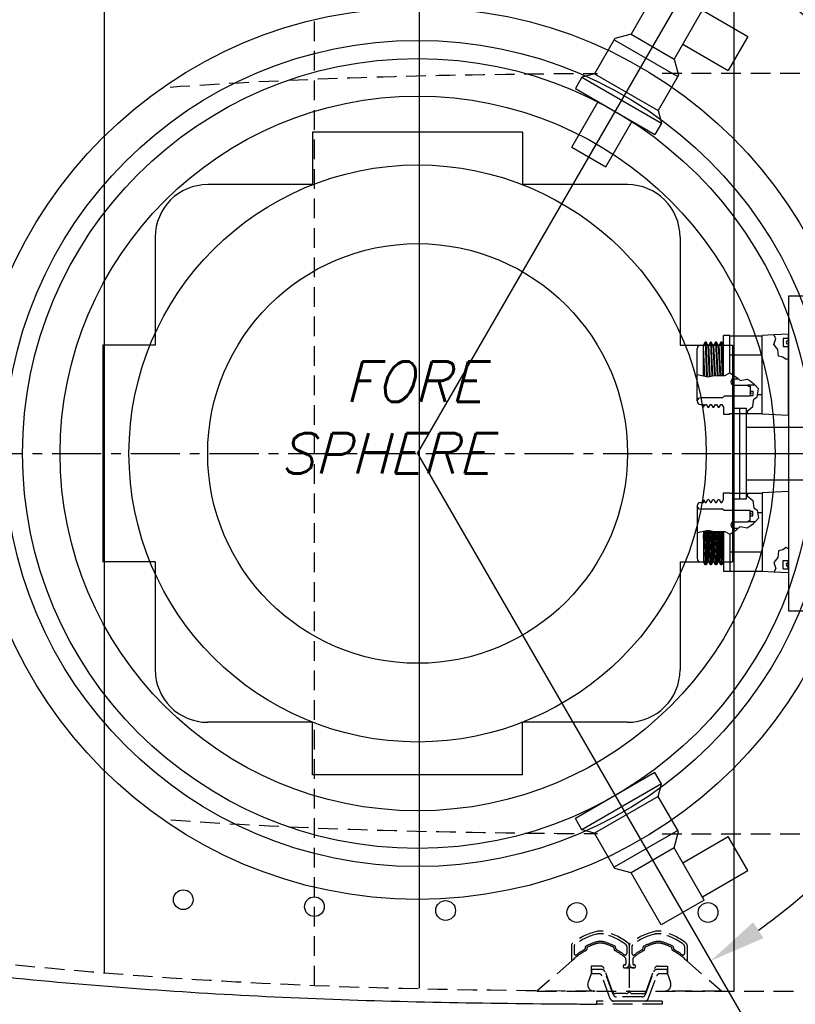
# Model space of a CAD drawing. Extents: x -135 to 10, y 84 to 175.
# Tile 14 of 53: x -74 to -59, y 95 to 114. Entities that reach past the tile are written whole.
import ezdxf

# ---------------------------------------------------------------- set-up
doc = ezdxf.new("R2010")
doc.units = 0
doc.header["$LTSCALE"] = 1.5
doc.header["$MEASUREMENT"] = 0
doc.linetypes.add('CENTER', pattern=[2, 1.25, -0.25, 0.25, -0.25])
doc.linetypes.add('HIDDEN', pattern=[0.375, 0.25, -0.125])
doc.layers.get('0').update_dxf_attribs({"linetype": 'CONTINUOUS'})
doc.layers.get('DEFPOINTS').update_dxf_attribs({"linetype": 'CONTINUOUS'})
for name, color, linetype in [('BATTERY_CASE', 6, 'CONTINUOUS'), ('DIM', 1, 'CONTINUOUS'), ('HULL', 7, 'CONTINUOUS'), ('HULL_INSET', 4, 'CONTINUOUS'), ('J_BOX_FORW', 11, 'CONTINUOUS'), ('SPHERE_FORW', 7, 'CONTINUOUS'), ('STATION4', 140, 'CONTINUOUS'), ('STATION5', 142, 'CONTINUOUS'), ('STATION6', 144, 'CONTINUOUS'), ('V_BAND_COMPRESSION', 6, 'CONTINUOUS'), ('V_BAND_TENSION', 5, 'CONTINUOUS')]:
    doc.layers.add(name, color=color, linetype=linetype)
doc.styles.add('ENGR', font='Romans', dxfattribs={"oblique": 15})
doc.dimstyles.get("Standard").update_dxf_attribs({"dimtxt": 0.18, "dimasz": 0.18, "dimexe": 0.18, "dimexo": 0.0625, "dimgap": 0.09, "dimtad": 0, "dimtih": 1, "dimtoh": 1, "dimdec": 4, "dimzin": 0, "dimtxsty": 'STANDARD', "dimcen": 0.09, "dimazin": 3, "dimtfac": 1, "dimtdec": 4, "dimtofl": 0, "dimtmove": 0, "dimatfit": 3, "dimtolj": 1, "dimtzin": 0})

# ---------------------------------------------------------------- blocks, each defined once
blk = doc.blocks.new('*D11')
at = {"color": 0, "linetype": 'BYBLOCK'}
for start, end in [(335.7097, 354.4574), (305.5426, 323.9394)]:
    blk.add_arc((-66.612, 105.266), 11.169, start, end, dxfattribs=at)
for points in [[(-55.675, 104.196), (-55.315, 104.179), (-55.443, 105.266)], [(-60.022, 96.027), (-60.217, 96.33), (-61.027, 95.594)]]:
    blk.add_solid(points, dxfattribs=at)
at = {"layer": 'DEFPOINTS', "color": 0, "linetype": 'BYBLOCK'}
for p in [(-100.578, 105.266), (-66.612, 105.266), (0.489, 105.266), (-58.056, 98.087), (-60.173, 94.114)]:
    blk.add_point(p, dxfattribs=at)
at = {"color": 0, "linetype": 'BYBLOCK', "insert": (-56.939, 99.682), "char_height": 0.9, "attachment_point": 5, "style": 'ENGR'}
blk.add_mtext('\\A1;60°', dxfattribs=at)
blk = doc.blocks.new('*D10')
at = {"color": 0, "linetype": 'BYBLOCK'}
for start, end in [(36.0828, 54.4378), (5.5622, 24.2706)]:
    blk.add_arc((-66.612, 105.266), 11.129, start, end, dxfattribs=at)
for points in [[(-60.237, 114.168), (-60.042, 114.471), (-61.047, 114.904)], [(-55.355, 106.353), (-55.715, 106.336), (-55.482, 105.266)]]:
    blk.add_solid(points, dxfattribs=at)
at = {"layer": 'DEFPOINTS', "color": 0, "linetype": 'BYBLOCK'}
for p in [(-60.173, 116.418), (-56.154, 109.072), (-100.578, 105.266), (-66.612, 105.266), (0.489, 105.266)]:
    blk.add_point(p, dxfattribs=at)
at = {"color": 0, "linetype": 'BYBLOCK', "insert": (-56.973, 110.831), "char_height": 0.9, "attachment_point": 5, "style": 'ENGR'}
blk.add_mtext('\\A1;60°', dxfattribs=at)
blk = doc.blocks.new('*D12')
at = {"color": 0, "linetype": 'BYBLOCK'}
for start, end in [(134.8361, 147.7198), (160.5061, 173.7354)]:
    blk.add_arc((-38.956, 105.266), 9.883, start, end, dxfattribs=at)
for points in [[(-46.043, 112.408), (-45.804, 112.14), (-45.117, 112.992)], [(-48.599, 106.335), (-48.959, 106.354), (-48.838, 105.266)]]:
    blk.add_solid(points, dxfattribs=at)
at = {"layer": 'DEFPOINTS', "color": 0, "linetype": 'BYBLOCK'}
for p in [(-45.943, 114.027), (-47.121, 110.833), (-100.578, 105.266), (-38.956, 105.266), (0.489, 105.266)]:
    blk.add_point(p, dxfattribs=at)
at = {"color": 0, "linetype": 'BYBLOCK', "insert": (-47.859, 109.554), "char_height": 0.9, "attachment_point": 5, "style": 'ENGR'}
blk.add_mtext('\\A1;51°', dxfattribs=at)
blk = doc.blocks.new('*D13')
at = {"color": 0, "linetype": 'BYBLOCK'}
blk.add_line((-44.411, 98.425), (-45.757, 96.737), dxfattribs=at)
for start, end in [(186.2986, 199.461), (212.317, 225.13)]:
    blk.add_arc((-38.956, 105.266), 9.829, start, end, dxfattribs=at)
for points in [[(-48.905, 104.178), (-48.546, 104.197), (-48.785, 105.266)], [(-45.77, 98.434), (-46.01, 98.165), (-45.084, 97.581)]]:
    blk.add_solid(points, dxfattribs=at)
at = {"layer": 'DEFPOINTS', "color": 0, "linetype": 'BYBLOCK'}
for p in [(-100.578, 105.266), (-38.956, 105.266), (0.489, 105.266), (-48.348, 102.369), (-43.943, 99.011)]:
    blk.add_point(p, dxfattribs=at)
at = {"color": 0, "linetype": 'BYBLOCK', "insert": (-47.811, 101.001), "char_height": 0.9, "attachment_point": 5, "style": 'ENGR'}
blk.add_mtext('\\A1;51°', dxfattribs=at)
blk = doc.blocks.new('*D16')
at = {"color": 0, "linetype": 'BYBLOCK'}
blk.add_arc((-38.956, 105.266), 5.928, 10.4531, 15.2611, dxfattribs=at)
for points in [[(-33.405, 106.763), (-33.068, 106.889), (-33.615, 107.838)], [(-32.947, 106.358), (-33.305, 106.325), (-33.028, 105.266)]]:
    blk.add_solid(points, dxfattribs=at)
at = {"layer": 'DEFPOINTS', "color": 0, "linetype": 'BYBLOCK'}
for p in [(-31.297, 108.954), (-33.094, 106.149), (-100.578, 105.266), (-38.956, 105.266), (0.489, 105.266)]:
    blk.add_point(p, dxfattribs=at)
at = {"color": 0, "linetype": 'BYBLOCK', "insert": (-30.425, 107.213), "char_height": 0.9, "attachment_point": 5, "style": 'ENGR'}
blk.add_mtext('\\A1;26°', dxfattribs=at)

msp = doc.modelspace()

# ---------------------------------------------------------------- linework, layer by layer
for p, q in [((-66.612, 105.266), (-60.173, 116.418)), ((-61.971, 114.254), (-62.546, 113.258)), ((-61.149, 113.779), (-61.724, 112.783)), ((-61.185, 113.716), (-60.319, 113.216)), ((-62.546, 113.258), (-62.854, 113.175)), ((-62.546, 113.258), (-61.724, 112.783)), ((-60.319, 113.216), (-60.694, 112.567)), ((-62.854, 113.175), (-63.241, 112.504)), ((-62.866, 113.154), (-61.654, 112.454)), ((-61.56, 113.067), (-60.694, 112.567)), ((-61.724, 112.783), (-61.641, 112.475)), ((-63.48, 112.44), (-63.605, 112.224)), ((-63.241, 112.504), (-63.48, 112.44)), ((-63.48, 112.44), (-61.965, 111.565)), ((-63.241, 112.504), (-62.029, 111.804)), ((-61.641, 112.475), (-62.029, 111.804)), ((-63.605, 112.224), (-62.09, 111.349)), ((-63.672, 111.108), (-63.172, 111.974)), ((-62.029, 111.804), (-61.965, 111.565)), ((-63.023, 110.733), (-62.523, 111.599)), ((-61.965, 111.565), (-62.09, 111.349)), ((-63.672, 111.108), (-63.023, 110.733)), ((-60.597, 104.4), (-60.597, 106.132)), ((-60.597, 106.132), (-60.347, 106.132)), ((-60.472, 104.4), (-60.472, 106.132)), ((-60.347, 104.4), (-60.347, 106.132)), ((-60.347, 105.766), (-59.083, 105.766)), ((-66.612, 105.266), (-60.173, 94.114)), ((-60.612, 105.266), (-55.044, 105.266)), ((-60.347, 104.766), (-59.083, 104.766)), ((-60.597, 104.4), (-60.347, 104.4)), ((-62.09, 99.183), (-63.605, 98.308)), ((-61.965, 98.967), (-62.09, 99.183)), ((-61.965, 98.967), (-63.48, 98.092)), ((-62.029, 98.728), (-61.965, 98.967)), ((-62.029, 98.728), (-63.241, 98.028)), ((-61.641, 98.057), (-62.029, 98.728)), ((-63.48, 98.092), (-63.605, 98.308)), ((-63.241, 98.028), (-63.48, 98.092)), ((-62.854, 97.357), (-63.241, 98.028)), ((-61.654, 98.078), (-62.866, 97.378)), ((-61.724, 97.749), (-61.641, 98.057)), ((-61.56, 97.465), (-60.694, 97.965)), ((-60.319, 97.316), (-60.694, 97.965)), ((-61.724, 97.749), (-62.546, 97.274)), ((-61.149, 96.753), (-61.724, 97.749)), ((-62.546, 97.274), (-62.854, 97.357)), ((-61.971, 96.278), (-62.546, 97.274)), ((-61.185, 96.816), (-60.319, 97.316)), ((-61.149, 96.753), (-61.971, 96.278))]:
    msp.add_line(p, q)
for radius in [7.529, 6.812]:
    msp.add_circle((-66.612, 105.266), radius)
at = {"layer": 'BATTERY_CASE'}
for p, q in [((-64.612, 111.391), (-68.612, 111.391)), ((-68.612, 111.391), (-68.612, 110.391)), ((-64.612, 111.391), (-64.612, 110.391)), ((-68.612, 110.391), (-70.612, 110.391)), ((-62.612, 110.391), (-64.612, 110.391)), ((-71.612, 109.391), (-71.612, 107.328)), ((-61.612, 109.391), (-61.612, 107.328)), ((-72.612, 107.328), (-72.612, 103.203)), ((-71.612, 107.328), (-72.612, 107.328)), ((-61.612, 107.328), (-60.612, 107.328)), ((-60.612, 107.328), (-60.612, 103.203)), ((-71.612, 103.203), (-72.612, 103.203)), ((-71.612, 103.203), (-71.612, 101.141)), ((-61.612, 103.203), (-61.612, 101.141)), ((-61.612, 103.203), (-60.612, 103.203)), ((-68.612, 100.141), (-70.612, 100.141)), ((-68.612, 99.141), (-68.612, 100.141)), ((-64.612, 99.141), (-64.612, 100.141)), ((-62.612, 100.141), (-64.612, 100.141)), ((-64.612, 99.141), (-68.612, 99.141))]:
    msp.add_line(p, q, dxfattribs=at)
for radius in [5.5, 4]:
    msp.add_circle((-66.612, 105.266), radius, dxfattribs=at)
for centre, start, end in [((-70.612, 109.391), 90, 180), ((-62.612, 109.391), 360, 90), ((-70.612, 101.141), 180, 270), ((-62.612, 101.141), 270, 0)]:
    msp.add_arc(centre, 1, start, end, dxfattribs=at)
at = {"layer": 'HULL', "color": 1, "linetype": 'HIDDEN'}
for p, q in [((-68.578, 95.126), (-68.578, 115.406)), ((-72.578, 95.366), (-72.578, 115.166))]:
    msp.add_line(p, q, dxfattribs=at)
at = {"layer": 'HULL', "linetype": 'HIDDEN'}
for p, q in [((-61.953, 112.516), (-50.203, 112.516)), ((-61.953, 98.016), (-50.203, 98.016)), ((-63.203, 95.016), (-50.203, 95.016))]:
    msp.add_line(p, q, dxfattribs=at)
at = {"layer": 'HULL', "color": 1, "linetype": 'CENTER', "ltscale": 0.5}
msp.add_line((-100.578, 105.266), (0.489, 105.266), dxfattribs=at)
at = {"layer": 'HULL'}
for centre in [(-71.078, 96.76), (-68.578, 96.627), (-66.078, 96.554), (-63.578, 96.516), (-61.078, 96.516)]:
    msp.add_circle(centre, 0.188, dxfattribs=at)
for points, knots in [([(-96.578, 105.27), (-96.574, 105.511), (-96.546, 105.753), (-96.393, 106.47), (-96.201, 106.934), (-95.776, 107.566), (-95.595, 107.772), (-95.212, 108.14), (-95.009, 108.305), (-94.362, 108.815), (-93.913, 109.152), (-92.985, 109.793), (-92.504, 110.094), (-91.519, 110.648), (-91.016, 110.905), (-89.435, 111.66), (-88.336, 112.112), (-86.103, 112.918), (-84.968, 113.268), (-82.179, 114.015), (-80.514, 114.368), (-77.163, 114.941), (-75.476, 115.154), (-72.096, 115.47), (-70.402, 115.581), (-67.012, 115.721), (-65.317, 115.747), (-63.483, 115.761), (-63.343, 115.762), (-63.203, 115.763)], [0, 0, 0, 0, 0.671981, 0.671981, 2.015943, 2.015943, 2.772562, 2.772562, 3.529182, 3.529182, 5.20334, 5.20334, 6.877498, 6.877498, 8.551657, 8.551657, 12.089324, 12.089324, 15.626992, 15.626992, 20.704023, 20.704023, 25.781054, 25.781054, 30.858085, 30.858085, 35.935117, 35.935117, 36.355018, 36.355018, 36.355018, 36.355018]), ([(-96.578, 105.262), (-96.574, 105.021), (-96.546, 104.778), (-96.393, 104.062), (-96.201, 103.598), (-95.776, 102.966), (-95.595, 102.76), (-95.212, 102.392), (-95.009, 102.227), (-94.362, 101.717), (-93.913, 101.38), (-92.985, 100.739), (-92.504, 100.438), (-91.519, 99.883), (-91.016, 99.627), (-89.435, 98.872), (-88.336, 98.42), (-86.103, 97.614), (-84.968, 97.264), (-82.179, 96.517), (-80.514, 96.164), (-77.163, 95.591), (-75.476, 95.378), (-72.096, 95.062), (-70.402, 94.951), (-67.012, 94.811), (-65.317, 94.785), (-63.483, 94.771), (-63.343, 94.77), (-63.203, 94.769)], [0, 0, 0, 0, 0.671981, 0.671981, 2.015943, 2.015943, 2.772562, 2.772562, 3.529182, 3.529182, 5.20334, 5.20334, 6.877498, 6.877498, 8.551657, 8.551657, 12.089324, 12.089324, 15.626992, 15.626992, 20.704023, 20.704023, 25.781054, 25.781054, 30.858085, 30.858085, 35.935117, 35.935117, 36.354667, 36.354667, 36.354667, 36.354667])]:
    msp.add_open_spline(points, degree=3, knots=knots, dxfattribs=at)
at = {"layer": 'HULL', "linetype": 'HIDDEN'}
for points, knots in [([(-96.328, 105.266), (-96.316, 106.019), (-95.884, 107.277), (-94.298, 108.564), (-92.659, 109.762), (-90.615, 110.847), (-88.603, 111.739), (-86.597, 112.49), (-83.94, 113.324), (-80.607, 114.118), (-76.595, 114.788), (-72.585, 115.193), (-68.123, 115.46), (-64.995, 115.501), (-63.203, 115.512)], [0, 0, 0, 0, 2.258185, 3.623799, 6.076634, 8.354374, 10.54346, 12.679461, 14.77634, 18.892272, 22.947997, 26.969986, 30.97718, 36.35344, 36.35344, 36.35344, 36.35344]), ([(-71.324, 112.252), (-70.324, 112.321), (-69.322, 112.375), (-67.199, 112.457), (-66.071, 112.481), (-64.353, 112.504), (-63.769, 112.509), (-63.184, 112.512)], [28.01814, 28.01814, 28.01814, 28.01814, 31.121839, 31.121839, 34.58327, 34.58327, 36.35344, 36.35344, 36.35344, 36.35344]), ([(-96.328, 105.266), (-96.316, 104.513), (-95.884, 103.255), (-94.298, 101.968), (-92.659, 100.77), (-90.615, 99.684), (-88.603, 98.793), (-86.597, 98.042), (-83.94, 97.208), (-80.607, 96.414), (-76.595, 95.744), (-72.585, 95.339), (-68.123, 95.072), (-64.995, 95.031), (-63.203, 95.02)], [0, 0, 0, 0, 2.258185, 3.623799, 6.076634, 8.354374, 10.54346, 12.679461, 14.77634, 18.892272, 22.947997, 26.969986, 30.97718, 36.353089, 36.353089, 36.353089, 36.353089]), ([(-71.314, 98.28), (-70.316, 98.21), (-69.318, 98.157), (-67.199, 98.075), (-66.071, 98.051), (-64.353, 98.028), (-63.77, 98.023), (-63.184, 98.019)], [28.029169, 28.029169, 28.029169, 28.029169, 31.121929, 31.121929, 34.583318, 34.583318, 36.353089, 36.353089, 36.353089, 36.353089])]:
    msp.add_open_spline(points, degree=3, knots=knots, dxfattribs=at)
at = {"layer": 'HULL_INSET', "linetype": 'HIDDEN'}
for p, q in [((-63.39, 95.832), (-63.39, 95.812)), ((-62.869, 95.832), (-62.869, 95.812)), ((-62.288, 95.832), (-62.288, 95.812)), ((-61.766, 95.832), (-61.766, 95.812)), ((-63.672, 95.594), (-64.34, 95.016)), ((-62.643, 95.622), (-62.643, 95.539)), ((-62.513, 95.622), (-62.513, 95.539)), ((-61.484, 95.594), (-60.816, 95.016)), ((-63.303, 95.496), (-63.303, 95.344)), ((-63.129, 95.496), (-63.303, 95.496)), ((-62.9, 95.011), (-63.059, 95.447)), ((-62.696, 95.489), (-62.696, 95.489)), ((-62.666, 95.519), (-62.663, 95.519)), ((-62.666, 95.459), (-62.658, 95.459)), ((-62.658, 95.459), (-62.583, 95.459)), ((-62.578, 95.454), (-62.578, 95.032)), ((-62.578, 95.454), (-62.578, 95.032)), ((-62.498, 95.459), (-62.573, 95.459)), ((-62.49, 95.459), (-62.498, 95.459)), ((-62.49, 95.519), (-62.493, 95.519)), ((-62.46, 95.489), (-62.46, 95.489)), ((-62.256, 95.011), (-62.098, 95.447)), ((-62.027, 95.496), (-61.853, 95.496)), ((-61.853, 95.496), (-61.853, 95.344)), ((-63.303, 95.344), (-63.364, 95.185)), ((-61.853, 95.344), (-61.793, 95.185)), ((-64.34, 95.016), (-63.247, 95.016)), ((-60.816, 95.016), (-61.91, 95.016)), ((-62.641, 94.97), (-62.842, 94.97)), ((-62.516, 94.97), (-62.315, 94.97))]:
    msp.add_line(p, q, dxfattribs=at)
for centre, radius, start, end in [((-62.869, 94.825), 1.148, 106.8493, 116.2065), ((-63.129, 95.684), 0.25, 73.1507, 106.8493), ((-63.39, 94.825), 1.148, 63.7935, 73.1507), ((-61.767, 94.825), 1.148, 106.8493, 116.2065), ((-62.027, 95.684), 0.25, 73.1507, 106.8493), ((-62.287, 94.825), 1.148, 63.7935, 73.1507), ((-62.869, 94.774), 1.148, 117.7371, 134.39), ((-63.415, 95.812), 0.025, 297.7371, 360), ((-63.365, 95.832), 0.025, 116.2065, 180), ((-62.894, 95.832), 0.025, 0, 63.7935), ((-62.844, 95.812), 0.025, 180, 242.2629), ((-63.39, 94.774), 1.148, 50.6231, 62.2629), ((-61.767, 94.774), 1.148, 117.7371, 129.3769), ((-62.313, 95.812), 0.025, 297.7371, 360), ((-62.263, 95.832), 0.025, 116.2065, 180), ((-61.791, 95.832), 0.025, 0, 63.7935), ((-61.741, 95.812), 0.025, 180, 242.2629), ((-62.287, 94.774), 1.148, 45.61, 62.2629), ((-62.663, 95.539), 0.02, 270, 0), ((-62.693, 95.622), 0.05, 0, 50.6231), ((-62.463, 95.622), 0.05, 129.3769, 180), ((-62.493, 95.539), 0.02, 180, 270), ((-63.129, 95.421), 0.075, 20, 90), ((-62.666, 95.489), 0.03, 90, 180), ((-62.666, 95.489), 0.03, 180, 270), ((-62.583, 95.454), 0.005, 0, 90), ((-62.573, 95.454), 0.005, 90, 180), ((-62.49, 95.489), 0.03, 360, 90), ((-62.49, 95.489), 0.03, 270, 360), ((-62.027, 95.421), 0.075, 90, 160), ((-63.247, 95.141), 0.125, 159.1383, 270), ((-61.91, 95.141), 0.125, 270, 20.8617), ((-62.842, 95.032), 0.0625, 200, 270), ((-62.641, 95.032), 0.0625, 270, 0), ((-62.516, 95.032), 0.0625, 180, 270), ((-62.315, 95.032), 0.0625, 270, 340)]:
    msp.add_arc(centre, radius, start, end, dxfattribs=at)
at = {"layer": 'J_BOX_FORW'}
for p, q in [((-59.544, 108.266), (-59.544, 102.266)), ((-51.544, 108.266), (-59.544, 108.266)), ((-61.134, 107.386), (-61.164, 107.334)), ((-61.116, 107.386), (-61.134, 107.386)), ((-61.084, 107.331), (-61.116, 107.386)), ((-61.034, 107.386), (-61.066, 107.331)), ((-61.016, 107.386), (-61.034, 107.386)), ((-60.984, 107.331), (-61.016, 107.386)), ((-60.934, 107.386), (-60.966, 107.331)), ((-60.916, 107.386), (-60.934, 107.386)), ((-60.884, 107.331), (-60.916, 107.386)), ((-60.834, 107.386), (-60.866, 107.331)), ((-60.816, 107.386), (-60.834, 107.386)), ((-60.784, 107.331), (-60.816, 107.386)), ((-60.784, 106.752), (-60.784, 107.516)), ((-60.664, 107.516), (-60.784, 107.516)), ((-60.664, 106.804), (-60.664, 107.516)), ((-60.664, 107.507), (-60.044, 107.507)), ((-59.826, 107.527), (-60.044, 107.516)), ((-60.044, 106.016), (-60.044, 107.516)), ((-59.544, 107.541), (-59.826, 107.527)), ((-59.648, 107.464), (-59.648, 107.304)), ((-59.648, 107.464), (-59.544, 107.464)), ((-59.544, 107.464), (-59.544, 107.541)), ((-61.284, 107.264), (-61.284, 107.27)), ((-61.284, 106.267), (-61.284, 107.264)), ((-61.224, 107.33), (-61.164, 107.33)), ((-61.164, 106.746), (-61.164, 107.334)), ((-61.066, 107.331), (-61.084, 107.331)), ((-60.966, 107.331), (-60.984, 107.331)), ((-60.866, 107.331), (-60.884, 107.331)), ((-59.648, 107.304), (-59.544, 107.304)), ((-59.544, 107.083), (-59.544, 107.304)), ((-60.664, 107.144), (-60.044, 107.144)), ((-59.544, 105.991), (-59.544, 107.083)), ((-60.579, 106.692), (-60.507, 106.692)), ((-60.579, 106.567), (-60.327, 106.567)), ((-60.18, 106.567), (-60.327, 106.567)), ((-60.327, 106.567), (-60.307, 106.547)), ((-60.307, 106.547), (-60.277, 106.547)), ((-60.277, 106.547), (-60.277, 106.453)), ((-61.284, 106.267), (-61.284, 106.261)), ((-60.802, 106.327), (-61.224, 106.327)), ((-60.774, 106.356), (-60.802, 106.327)), ((-60.277, 106.356), (-60.774, 106.356)), ((-60.277, 106.368), (-60.277, 106.356)), ((-60.136, 106.388), (-60.044, 106.388)), ((-61.224, 106.201), (-61.164, 106.201)), ((-61.164, 106.149), (-61.134, 106.201)), ((-61.164, 106.201), (-61.164, 106.149)), ((-61.134, 106.201), (-61.116, 106.201)), ((-61.116, 106.201), (-61.084, 106.146)), ((-61.084, 106.146), (-61.066, 106.146)), ((-61.066, 106.146), (-61.034, 106.201)), ((-61.034, 106.201), (-61.016, 106.201)), ((-61.016, 106.201), (-60.984, 106.146)), ((-60.984, 106.146), (-60.966, 106.146)), ((-60.966, 106.146), (-60.934, 106.201)), ((-60.934, 106.201), (-60.916, 106.201)), ((-60.916, 106.201), (-60.884, 106.146)), ((-60.884, 106.146), (-60.866, 106.146)), ((-60.866, 106.146), (-60.834, 106.201)), ((-60.834, 106.201), (-60.816, 106.201)), ((-60.816, 106.201), (-60.784, 106.146)), ((-60.784, 106.146), (-60.784, 106.016)), ((-60.784, 106.016), (-60.664, 106.016)), ((-60.664, 106.016), (-60.664, 106.025)), ((-60.664, 106.025), (-60.322, 106.025)), ((-60.322, 106.025), (-60.044, 106.025)), ((-59.544, 105.991), (-60.044, 106.016)), ((-61.164, 104.33), (-61.164, 104.383)), ((-61.164, 104.383), (-61.134, 104.331)), ((-61.116, 104.331), (-61.084, 104.386)), ((-61.084, 104.386), (-61.066, 104.386)), ((-61.066, 104.386), (-61.034, 104.331)), ((-61.016, 104.331), (-60.984, 104.386)), ((-60.984, 104.386), (-60.966, 104.386)), ((-60.966, 104.386), (-60.934, 104.331)), ((-60.916, 104.331), (-60.884, 104.386)), ((-60.884, 104.386), (-60.866, 104.386)), ((-60.866, 104.386), (-60.834, 104.331)), ((-60.816, 104.331), (-60.784, 104.386)), ((-60.784, 104.386), (-60.784, 104.516)), ((-60.784, 104.516), (-60.664, 104.516)), ((-60.664, 104.516), (-60.664, 104.507)), ((-60.664, 104.507), (-60.322, 104.507)), ((-60.322, 104.507), (-60.044, 104.507)), ((-59.544, 104.541), (-60.044, 104.516)), ((-60.044, 104.516), (-60.044, 103.016)), ((-59.544, 104.541), (-59.544, 103.449)), ((-61.284, 104.264), (-61.284, 104.27)), ((-61.284, 104.264), (-61.284, 103.267)), ((-61.224, 104.33), (-61.164, 104.33)), ((-60.802, 104.204), (-61.224, 104.204)), ((-61.134, 104.331), (-61.116, 104.331)), ((-61.034, 104.331), (-61.016, 104.331)), ((-60.934, 104.331), (-60.916, 104.331)), ((-60.834, 104.331), (-60.816, 104.331)), ((-60.774, 104.176), (-60.802, 104.204)), ((-60.277, 104.176), (-60.774, 104.176)), ((-60.277, 104.163), (-60.277, 104.176)), ((-60.327, 103.965), (-60.307, 103.985)), ((-60.307, 103.985), (-60.277, 103.985)), ((-60.277, 103.985), (-60.277, 104.078)), ((-60.136, 104.144), (-60.044, 104.144)), ((-60.579, 103.965), (-60.327, 103.965)), ((-60.579, 103.84), (-60.507, 103.84)), ((-60.18, 103.965), (-60.327, 103.965)), ((-61.164, 103.786), (-61.164, 103.198)), ((-60.784, 103.78), (-60.784, 103.016)), ((-60.664, 103.728), (-60.664, 103.016)), ((-59.544, 103.449), (-59.544, 103.228)), ((-61.284, 103.267), (-61.284, 103.261)), ((-60.664, 103.388), (-60.044, 103.388)), ((-61.224, 103.201), (-61.164, 103.201)), ((-61.134, 103.146), (-61.164, 103.198)), ((-61.116, 103.146), (-61.134, 103.146)), ((-61.084, 103.201), (-61.116, 103.146)), ((-61.066, 103.201), (-61.084, 103.201)), ((-61.034, 103.146), (-61.066, 103.201)), ((-61.016, 103.146), (-61.034, 103.146)), ((-60.984, 103.201), (-61.016, 103.146)), ((-60.966, 103.201), (-60.984, 103.201)), ((-60.934, 103.146), (-60.966, 103.201)), ((-60.916, 103.146), (-60.934, 103.146)), ((-60.884, 103.201), (-60.916, 103.146)), ((-60.866, 103.201), (-60.884, 103.201)), ((-60.834, 103.146), (-60.866, 103.201)), ((-60.816, 103.146), (-60.834, 103.146)), ((-60.784, 103.201), (-60.816, 103.146)), ((-59.648, 103.228), (-59.544, 103.228)), ((-59.648, 103.068), (-59.648, 103.228)), ((-59.648, 103.068), (-59.544, 103.068)), ((-59.544, 103.068), (-59.544, 102.991)), ((-60.664, 103.016), (-60.784, 103.016)), ((-60.664, 103.025), (-60.044, 103.025)), ((-59.826, 103.005), (-60.044, 103.016)), ((-59.544, 102.991), (-59.826, 103.005)), ((-59.544, 102.266), (-51.544, 102.266))]:
    msp.add_line(p, q, dxfattribs=at)
at = {"layer": 'J_BOX_FORW', "color": 5}
for p, q in [((-61.134, 107.386), (-61.106, 106.734)), ((-61.088, 106.731), (-61.116, 107.386)), ((-61.034, 107.386), (-61.007, 106.744)), ((-60.989, 106.747), (-61.016, 107.386)), ((-60.934, 107.386), (-60.905, 106.752)), ((-60.887, 106.752), (-60.916, 107.386)), ((-60.834, 107.386), (-60.806, 106.752)), ((-60.788, 106.752), (-60.816, 107.386)), ((-59.789, 107.457), (-59.826, 107.527)), ((-59.824, 107.342), (-59.789, 107.457)), ((-59.552, 107.464), (-59.552, 107.304)), ((-61.138, 106.741), (-61.164, 107.291)), ((-61.084, 107.331), (-61.056, 106.734)), ((-61.038, 106.737), (-61.066, 107.331)), ((-60.984, 107.331), (-60.952, 106.749)), ((-60.936, 106.75), (-60.966, 107.331)), ((-60.884, 107.331), (-60.855, 106.752)), ((-60.833, 106.752), (-60.866, 107.331)), ((-59.748, 107.247), (-59.824, 107.342)), ((-59.736, 107.121), (-59.748, 107.247)), ((-59.65, 107.1), (-59.736, 107.121)), ((-59.588, 107.056), (-59.65, 107.1)), ((-59.544, 107.083), (-59.588, 107.056)), ((-61.164, 106.879), (-61.156, 106.744)), ((-60.757, 106.752), (-60.666, 106.804)), ((-60.666, 106.804), (-60.532, 106.714)), ((-61.284, 106.77), (-61.079, 106.729)), ((-61.079, 106.729), (-60.992, 106.747)), ((-60.992, 106.747), (-60.897, 106.752)), ((-60.897, 106.752), (-60.757, 106.752)), ((-60.532, 106.714), (-60.466, 106.657)), ((-60.466, 106.657), (-60.332, 106.685)), ((-60.332, 106.685), (-60.277, 106.648)), ((-60.277, 106.648), (-60.211, 106.602)), ((-60.277, 106.453), (-60.225, 106.453)), ((-60.277, 106.453), (-60.277, 106.368)), ((-60.225, 106.453), (-60.225, 106.368)), ((-60.211, 106.602), (-60.21, 106.601)), ((-60.21, 106.601), (-60.18, 106.567)), ((-60.119, 106.496), (-60.18, 106.567)), ((-60.143, 106.345), (-60.119, 106.496)), ((-60.225, 106.368), (-60.277, 106.368)), ((-60.227, 106.16), (-60.21, 106.258)), ((-60.21, 106.258), (-60.206, 106.303)), ((-60.206, 106.303), (-60.143, 106.345)), ((-60.332, 106.075), (-60.227, 106.16)), ((-60.322, 106.025), (-60.332, 106.075)), ((-60.322, 104.507), (-60.332, 104.456)), ((-60.332, 104.456), (-60.227, 104.372)), ((-60.227, 104.372), (-60.21, 104.274)), ((-60.21, 104.274), (-60.206, 104.229)), ((-60.206, 104.229), (-60.143, 104.187)), ((-60.143, 104.187), (-60.119, 104.036)), ((-60.277, 104.078), (-60.277, 104.163)), ((-60.225, 104.163), (-60.277, 104.163)), ((-60.277, 104.078), (-60.225, 104.078)), ((-60.225, 104.078), (-60.225, 104.163)), ((-60.119, 104.036), (-60.18, 103.965)), ((-61.284, 103.762), (-61.079, 103.803)), ((-61.134, 103.146), (-61.106, 103.798)), ((-61.088, 103.801), (-61.116, 103.146)), ((-61.084, 103.201), (-61.056, 103.798)), ((-61.079, 103.803), (-60.992, 103.785)), ((-61.038, 103.795), (-61.066, 103.201)), ((-60.666, 103.728), (-60.532, 103.818)), ((-60.532, 103.818), (-60.466, 103.875)), ((-60.466, 103.875), (-60.332, 103.846)), ((-60.332, 103.846), (-60.277, 103.884)), ((-60.277, 103.884), (-60.211, 103.93)), ((-60.211, 103.93), (-60.21, 103.931)), ((-60.21, 103.931), (-60.18, 103.965)), ((-61.138, 103.791), (-61.164, 103.241)), ((-61.164, 103.653), (-61.156, 103.788)), ((-61.034, 103.146), (-61.007, 103.788)), ((-60.989, 103.785), (-61.016, 103.146)), ((-60.992, 103.785), (-60.897, 103.78)), ((-60.984, 103.201), (-60.952, 103.783)), ((-60.936, 103.782), (-60.966, 103.201)), ((-60.934, 103.146), (-60.905, 103.78)), ((-60.887, 103.78), (-60.916, 103.146)), ((-60.897, 103.78), (-60.757, 103.78)), ((-60.884, 103.201), (-60.855, 103.78)), ((-60.833, 103.78), (-60.866, 103.201)), ((-60.834, 103.146), (-60.806, 103.78)), ((-60.788, 103.78), (-60.816, 103.146)), ((-60.757, 103.78), (-60.666, 103.728)), ((-59.65, 103.432), (-59.736, 103.411)), ((-59.588, 103.476), (-59.65, 103.432)), ((-59.544, 103.449), (-59.588, 103.476)), ((-59.748, 103.284), (-59.824, 103.19)), ((-59.736, 103.411), (-59.748, 103.284)), ((-59.789, 103.075), (-59.826, 103.005)), ((-59.824, 103.19), (-59.789, 103.075)), ((-59.552, 103.068), (-59.552, 103.228))]:
    msp.add_line(p, q, dxfattribs=at)
at = {"layer": 'J_BOX_FORW', "color": 7}
for centre, radius, start, end in [((-59.564, 107.384), 0.0275, 90, 270), ((-59.564, 107.384), 0.0275, 270, 90), ((-60.268, 106.411), 0.0144, 90, 270), ((-60.268, 106.411), 0.0144, 270, 90), ((-60.268, 104.121), 0.0144, 90, 270), ((-60.268, 104.121), 0.0144, 270, 90), ((-59.564, 103.148), 0.0275, 90, 270), ((-59.564, 103.148), 0.0275, 270, 90)]:
    msp.add_arc(centre, radius, start, end, dxfattribs=at)
at = {"layer": 'J_BOX_FORW'}
for centre, radius, start, end in [((-61.224, 107.27), 0.06, 90, 180), ((-60.579, 106.629), 0.0625, 90, 270), ((-61.224, 106.267), 0.06, 90, 180), ((-61.224, 106.261), 0.06, 180, 270), ((-61.224, 104.27), 0.06, 90, 180), ((-61.224, 104.264), 0.06, 180, 270), ((-60.579, 103.903), 0.0625, 90, 270), ((-61.224, 103.261), 0.06, 180, 270)]:
    msp.add_arc(centre, radius, start, end, dxfattribs=at)
at = {"layer": 'SPHERE_FORW'}
for radius in [8.5, 7.875]:
    msp.add_circle((-66.612, 105.266), radius, dxfattribs=at)
at = {"layer": 'STATION4'}
msp.add_line((-72.578, 95.374), (-72.578, 115.166), dxfattribs=at)
at = {"layer": 'STATION5'}
msp.add_line((-66.578, 95.073), (-66.578, 115.468), dxfattribs=at)
at = {"layer": 'STATION6'}
msp.add_line((-60.578, 95.024), (-60.578, 115.516), dxfattribs=at)
at = {"layer": 'V_BAND_COMPRESSION', "linetype": 'HIDDEN'}
for p, q in [((-63.681, 95.889), (-63.681, 95.597)), ((-63.631, 95.875), (-63.631, 95.735)), ((-63.42, 95.851), (-63.42, 95.829)), ((-63.39, 95.832), (-63.39, 95.812)), ((-62.869, 95.832), (-62.869, 95.812)), ((-62.839, 95.851), (-62.839, 95.829)), ((-62.628, 95.875), (-62.628, 95.735)), ((-62.578, 95.889), (-62.578, 95.539)), ((-62.578, 95.889), (-62.578, 95.539)), ((-62.528, 95.875), (-62.528, 95.735)), ((-62.318, 95.851), (-62.318, 95.829)), ((-62.288, 95.832), (-62.288, 95.812)), ((-61.766, 95.832), (-61.766, 95.812)), ((-61.736, 95.851), (-61.736, 95.829)), ((-61.526, 95.875), (-61.526, 95.735)), ((-61.476, 95.889), (-61.476, 95.597)), ((-62.643, 95.622), (-62.643, 95.539)), ((-62.513, 95.622), (-62.513, 95.539)), ((-62.696, 95.489), (-62.696, 95.489)), ((-62.666, 95.519), (-62.663, 95.519)), ((-62.666, 95.459), (-62.658, 95.459)), ((-62.49, 95.459), (-62.498, 95.459)), ((-62.49, 95.519), (-62.493, 95.519)), ((-62.46, 95.489), (-62.46, 95.489))]:
    msp.add_line(p, q, dxfattribs=at)
for centre, radius, start, end in [((-62.934, 95.021), 1.163, 102.3763, 128.7705), ((-62.934, 95.021), 1.114, 103.0936, 127.983), ((-63.129, 95.862), 0.25, 76.9064, 103.0936), ((-63.129, 95.913), 0.25, 77.6237, 102.3763), ((-63.325, 95.021), 1.163, 51.2295, 77.6237), ((-63.325, 95.021), 1.114, 52.017, 76.9064), ((-61.831, 95.021), 1.163, 102.3763, 128.7705), ((-61.831, 95.021), 1.114, 103.0936, 127.983), ((-62.027, 95.862), 0.25, 76.9064, 103.0936), ((-62.027, 95.913), 0.25, 77.6237, 102.3763), ((-62.223, 95.021), 1.163, 51.2295, 77.6237), ((-62.223, 95.021), 1.114, 52.017, 76.9064), ((-63.631, 95.889), 0.05, 128.7705, 180), ((-62.869, 94.825), 1.178, 106.289, 117.1383), ((-62.869, 94.825), 1.148, 106.8493, 116.2065), ((-63.129, 95.684), 0.25, 73.1507, 106.8493), ((-63.129, 95.715), 0.25, 73.711, 106.289), ((-63.39, 94.825), 1.178, 62.8617, 73.711), ((-63.39, 94.825), 1.148, 63.7935, 73.1507), ((-62.628, 95.889), 0.05, 0, 51.2295), ((-62.528, 95.889), 0.05, 128.7705, 180), ((-61.767, 94.825), 1.178, 106.289, 117.1383), ((-61.767, 94.825), 1.148, 106.8493, 116.2065), ((-62.027, 95.684), 0.25, 73.1507, 106.8493), ((-62.027, 95.715), 0.25, 73.711, 106.289), ((-62.287, 94.825), 1.178, 62.8617, 73.711), ((-62.287, 94.825), 1.148, 63.7935, 73.1507), ((-61.526, 95.889), 0.05, 0, 51.2295), ((-62.869, 94.774), 1.148, 117.7371, 134.39), ((-63.601, 95.875), 0.03, 127.983, 180), ((-63.601, 95.735), 0.03, 180, 307.2733), ((-62.869, 94.774), 1.178, 118.6037, 127.2733), ((-63.445, 95.829), 0.025, 298.6037, 0), ((-63.395, 95.851), 0.025, 117.1383, 180), ((-63.415, 95.812), 0.025, 297.7371, 360), ((-63.365, 95.832), 0.025, 116.2065, 180), ((-62.894, 95.832), 0.025, 0, 63.7935), ((-62.844, 95.812), 0.025, 180, 242.2629), ((-63.39, 94.774), 1.148, 50.6231, 62.2629), ((-62.864, 95.851), 0.025, 360, 62.8617), ((-62.814, 95.829), 0.025, 180, 241.3963), ((-63.39, 94.774), 1.178, 52.7267, 61.3963), ((-62.658, 95.735), 0.03, 232.7267, 360), ((-62.658, 95.875), 0.03, 0, 52.017), ((-62.498, 95.875), 0.03, 127.983, 180), ((-62.498, 95.735), 0.03, 180, 307.2733), ((-61.767, 94.774), 1.148, 117.7371, 129.3769), ((-61.767, 94.774), 1.178, 118.6037, 127.2733), ((-62.343, 95.829), 0.025, 298.6037, 360), ((-62.293, 95.851), 0.025, 117.1383, 180), ((-62.313, 95.812), 0.025, 297.7371, 360), ((-62.263, 95.832), 0.025, 116.2065, 180), ((-61.791, 95.832), 0.025, 0, 63.7935), ((-61.741, 95.812), 0.025, 180, 242.2629), ((-62.287, 94.774), 1.148, 45.61, 62.2629), ((-61.761, 95.851), 0.025, 360, 62.8617), ((-61.711, 95.829), 0.025, 180, 241.3963), ((-62.287, 94.774), 1.178, 52.7267, 61.3963), ((-61.556, 95.735), 0.03, 232.7267, 360), ((-61.556, 95.875), 0.03, 0, 52.017), ((-63.676, 95.597), 0.005, 180, 314.39), ((-62.663, 95.539), 0.02, 270, 0), ((-62.693, 95.622), 0.05, 0, 50.6231), ((-62.658, 95.539), 0.08, 270, 0), ((-62.498, 95.539), 0.08, 180, 270), ((-62.463, 95.622), 0.05, 129.3769, 180), ((-62.493, 95.539), 0.02, 180, 270), ((-61.481, 95.597), 0.005, 225.61, 360), ((-62.666, 95.489), 0.03, 90, 180), ((-62.666, 95.489), 0.03, 180, 270), ((-62.49, 95.489), 0.03, 360, 90), ((-62.49, 95.489), 0.03, 270, 360)]:
    msp.add_arc(centre, radius, start, end, dxfattribs=at)
at = {"layer": 'V_BAND_TENSION'}
for p, q in [((-63.298, 95.429), (-63.298, 95.349)), ((-63.203, 95.429), (-63.298, 95.429)), ((-63.203, 95.349), (-63.298, 95.349)), ((-61.858, 95.429), (-61.953, 95.429)), ((-61.858, 95.349), (-61.953, 95.349)), ((-61.858, 95.429), (-61.858, 95.349))]:
    msp.add_line(p, q, dxfattribs=at)
at = {"layer": 'V_BAND_TENSION', "linetype": 'HIDDEN'}
for p, q in [((-63.104, 95.429), (-63.203, 95.429)), ((-63.16, 95.349), (-63.203, 95.349)), ((-62.884, 94.951), (-63.042, 95.385)), ((-62.272, 94.951), (-62.114, 95.385)), ((-61.953, 95.429), (-62.052, 95.429)), ((-61.953, 95.349), (-61.996, 95.349)), ((-62.94, 94.871), (-63.098, 95.305)), ((-62.216, 94.871), (-62.058, 95.305)), ((-63.203, 94.828), (-63.203, 94.766)), ((-61.953, 94.828), (-63.203, 94.828)), ((-62.278, 94.828), (-62.878, 94.828)), ((-62.287, 94.828), (-62.869, 94.828)), ((-62.335, 94.908), (-62.822, 94.908)), ((-61.953, 94.828), (-61.953, 94.766)), ((-61.953, 94.766), (-63.203, 94.766))]:
    msp.add_line(p, q, dxfattribs=at)
for centre, start, end in [((-63.16, 95.283), 20, 90), ((-63.104, 95.363), 20, 90), ((-62.052, 95.363), 90, 160), ((-61.996, 95.283), 90, 160), ((-62.878, 94.894), 200, 270), ((-62.822, 94.974), 200, 270), ((-62.335, 94.974), 270, 340), ((-62.278, 94.894), 270, 340)]:
    msp.add_arc(centre, 0.066, start, end, dxfattribs=at)

# ---------------------------------------------------------------- texts
at = {"layer": 'SPHERE_FORW', "style": 'ENGR', "oblique": 15}
for s, p in [('FORE', (-67.999, 106.249)), ('SPHERE', (-69.24, 104.883))]:
    msp.add_text(s, height=0.7695, dxfattribs=at).set_placement(p)

# ---------------------------------------------------------------- dimensions: what is measured, and where the dimension line sits
at = {"layer": 'DIM'}
for base, line1, line2, picture, middle in [((-56.154, 109.072), ((-100.578, 105.266), (0.489, 105.266)), ((-66.612, 105.266), (-60.173, 116.418)), '*D10', (-56.973, 110.831)), ((-47.121, 110.833), ((-100.578, 105.266), (0.489, 105.266)), ((-38.956, 105.266), (-45.943, 114.027)), '*D12', (-47.859, 109.554)), ((-33.094, 106.149), ((-100.578, 105.266), (0.489, 105.266)), ((-38.956, 105.266), (-31.297, 108.954)), '*D16', (-30.425, 107.213)), ((-58.056, 98.087), ((-66.612, 105.266), (-60.173, 94.114)), ((-100.578, 105.266), (0.489, 105.266)), '*D11', (-56.939, 99.682)), ((-48.3482, 102.3687), ((-38.9555, 105.266), (-43.9435, 99.0113)), ((-100.5781, 105.266), (0.4895, 105.266)), '*D13', (-47.8115, 101.0012))]:
    dim = msp.add_angular_dim_2l(base=base, line1=line1, line2=line2, dimstyle='STANDARD', override={"dimscale": 6, "dimtxt": 0.15, "dimexo": 0.125, "dimdec": 0, "dimtxsty": 'ENGR', "dimtdec": 0}, dxfattribs=at)
    dim.commit()
    dim.dimension.update_dxf_attribs({"geometry": picture, "text_midpoint": middle})

doc.saveas('drawing.dxf')
